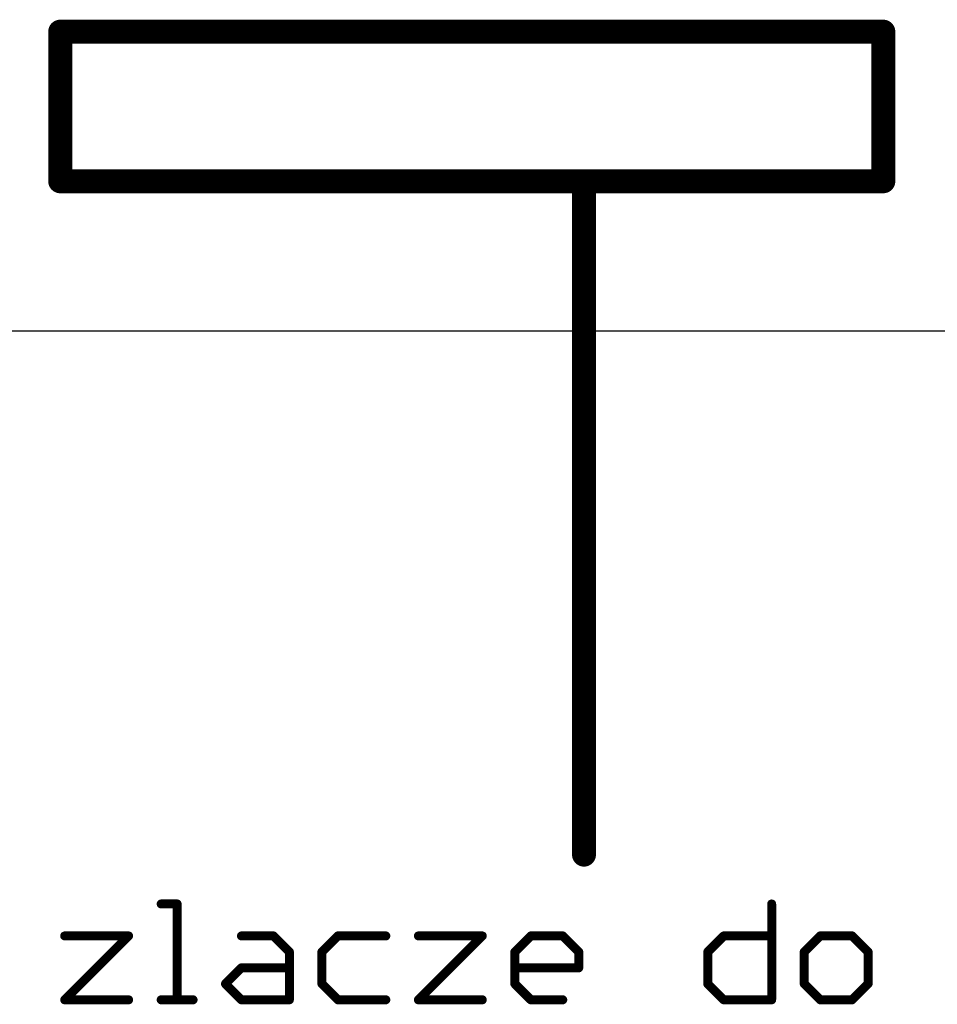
# Model space of a CAD drawing. Extents: x -6.5 to 41.9, y -12 to 23.8.
# Tile 2 of 4: x 10.7 to 26.3, y -11.4 to 5.3. Entities that reach past the tile are written whole.
import ezdxf

# ---------------------------------------------------------------- set-up
doc = ezdxf.new("R2010")
doc.units = 0
doc.layers.add('20', color=53, linetype='CONTINUOUS')
doc.layers.add('21', color=253, linetype='CONTINUOUS')

msp = doc.modelspace()

# ---------------------------------------------------------------- linework, layer by layer
at = {"layer": '20'}
msp.add_line((0, 0), (41.89, 0), dxfattribs=at)
at = {"layer": '21'}
for points, const_width in [([(25.4, 5.08), (11.43, 5.08)], 0.4064), ([(11.43, 5.08), (11.43, 2.54)], 0.4064), ([(25.4, 2.54), (25.4, 5.08)], 0.4064), ([(11.43, 2.54), (20.32, 2.54)], 0.4064), ([(20.32, 2.54), (25.4, 2.54)], 0.4064), ([(20.32, 2.54), (20.32, -8.89)], 0.4064), ([(13.1434, -9.7268), (13.4145, -9.7268)], 0.1524), ([(13.4145, -9.7268), (13.4145, -11.3538)], 0.1524), ([(23.5052, -9.7268), (23.5052, -11.3538)], 0.1524), ([(11.5062, -10.2691), (12.5909, -10.2691)], 0.1524), ([(12.5909, -10.2691), (11.5062, -11.3538)], 0.1524), ([(14.506, -10.2691), (15.0483, -10.2691)], 0.1524), ([(15.0483, -10.2691), (15.3195, -10.5403)], 0.1524), ([(16.1431, -10.2691), (15.872, -10.5403)], 0.1524), ([(16.9566, -10.2691), (16.1431, -10.2691)], 0.1524), ([(17.5091, -10.2691), (18.5938, -10.2691)], 0.1524), ([(18.5938, -10.2691), (17.5091, -11.3538)], 0.1524), ([(19.1463, -10.5403), (19.4174, -10.2691)], 0.1524), ([(19.4174, -10.2691), (19.9598, -10.2691)], 0.1524), ([(19.9598, -10.2691), (20.2309, -10.5403)], 0.1524), ([(22.4206, -10.5403), (22.6917, -10.2691)], 0.1524), ([(22.6917, -10.2691), (23.5052, -10.2691)], 0.1524), ([(24.3289, -10.2691), (24.0577, -10.5403)], 0.1524), ([(24.8712, -10.2691), (24.3289, -10.2691)], 0.1524), ([(25.1424, -10.5403), (24.8712, -10.2691)], 0.1524), ([(15.3195, -10.5403), (15.3195, -11.3538)], 0.1524), ([(15.872, -10.5403), (15.872, -11.0826)], 0.1524), ([(19.1463, -11.0826), (19.1463, -10.5403)], 0.1524), ([(20.2309, -10.5403), (20.2309, -10.8115)], 0.1524), ([(22.4206, -11.0826), (22.4206, -10.5403)], 0.1524), ([(24.0577, -10.5403), (24.0577, -11.0826)], 0.1524), ([(25.1424, -11.0826), (25.1424, -10.5403)], 0.1524), ([(14.2348, -11.0826), (14.506, -10.8115)], 0.1524), ([(14.506, -10.8115), (15.3195, -10.8115)], 0.1524), ([(20.2309, -10.8115), (19.1463, -10.8115)], 0.1524), ([(14.506, -11.3538), (14.2348, -11.0826)], 0.1524), ([(15.872, -11.0826), (16.1431, -11.3538)], 0.1524), ([(19.4174, -11.3538), (19.1463, -11.0826)], 0.1524), ([(22.6917, -11.3538), (22.4206, -11.0826)], 0.1524), ([(24.0577, -11.0826), (24.3289, -11.3538)], 0.1524), ([(24.8712, -11.3538), (25.1424, -11.0826)], 0.1524), ([(11.5062, -11.3538), (12.5909, -11.3538)], 0.1524), ([(13.1434, -11.3538), (13.6857, -11.3538)], 0.1524), ([(15.3195, -11.3538), (14.506, -11.3538)], 0.1524), ([(16.1431, -11.3538), (16.9566, -11.3538)], 0.1524), ([(17.5091, -11.3538), (18.5938, -11.3538)], 0.1524), ([(19.9598, -11.3538), (19.4174, -11.3538)], 0.1524), ([(23.5052, -11.3538), (22.6917, -11.3538)], 0.1524), ([(24.3289, -11.3538), (24.8712, -11.3538)], 0.1524)]:
    msp.add_lwpolyline(points, dxfattribs=dict(at, const_width=const_width))
for points, const_width in [([(11.43, 5.1816, 1), (11.43, 4.9784)], 0.2032), ([(11.5316, 5.08, 1), (11.3284, 5.08)], 0.2032), ([(25.5016, 5.08, 1), (25.2984, 5.08)], 0.2032), ([(25.4, 4.9784, 1), (25.4, 5.1816)], 0.2032), ([(11.43, 2.6416, 1), (11.43, 2.4384)], 0.2032), ([(20.32, 2.6416, 1), (20.32, 2.4384)], 0.2032), ([(20.4216, 2.54, 1), (20.2184, 2.54)], 0.2032), ([(20.32, 2.4384, 1), (20.32, 2.6416)], 0.2032), ([(25.4, 2.4384, 1), (25.4, 2.6416)], 0.2032), ([(11.3284, 2.54, 1), (11.5316, 2.54)], 0.2032), ([(25.2984, 2.54, 1), (25.5016, 2.54)], 0.2032), ([(20.2184, -8.89, 1), (20.4216, -8.89)], 0.2032), ([(13.1434, -9.6887, 1), (13.1434, -9.7649)], 0.0762), ([(13.4526, -9.7268, 1), (13.3764, -9.7268)], 0.0762), ([(13.4145, -9.7649, 1), (13.4145, -9.6887)], 0.0762), ([(23.5433, -9.7268, 1), (23.4671, -9.7268)], 0.0762), ([(11.5062, -10.231, 1), (11.5062, -10.3072)], 0.0762), ([(12.6178, -10.2961, 1), (12.5639, -10.2422)], 0.0762), ([(12.5909, -10.3072, 1), (12.5909, -10.231)], 0.0762), ([(14.506, -10.231, 1), (14.506, -10.3072)], 0.0762), ([(15.0752, -10.2422, 1), (15.0213, -10.2961)], 0.0762), ([(15.0483, -10.3072, 1), (15.0483, -10.231)], 0.0762), ([(16.1431, -10.231, 1), (16.1431, -10.3072)], 0.0762), ([(16.1701, -10.2961, 1), (16.1162, -10.2422)], 0.0762), ([(16.9566, -10.3072, 1), (16.9566, -10.231)], 0.0762), ([(17.5091, -10.231, 1), (17.5091, -10.3072)], 0.0762), ([(18.6207, -10.2961, 1), (18.5668, -10.2422)], 0.0762), ([(18.5938, -10.3072, 1), (18.5938, -10.231)], 0.0762), ([(19.4174, -10.231, 1), (19.4174, -10.3072)], 0.0762), ([(19.4444, -10.2961, 1), (19.3905, -10.2422)], 0.0762), ([(19.9867, -10.2422, 1), (19.9328, -10.2961)], 0.0762), ([(19.9598, -10.3072, 1), (19.9598, -10.231)], 0.0762), ([(22.6917, -10.231, 1), (22.6917, -10.3072)], 0.0762), ([(22.7187, -10.2961, 1), (22.6648, -10.2422)], 0.0762), ([(23.5052, -10.3072, 1), (23.5052, -10.231)], 0.0762), ([(24.3289, -10.231, 1), (24.3289, -10.3072)], 0.0762), ([(24.3558, -10.2961, 1), (24.302, -10.2422)], 0.0762), ([(24.8982, -10.2422, 1), (24.8443, -10.2961)], 0.0762), ([(24.8712, -10.3072, 1), (24.8712, -10.231)], 0.0762), ([(15.3576, -10.5403, 1), (15.2814, -10.5403)], 0.0762), ([(15.2925, -10.5672, 1), (15.3464, -10.5134)], 0.0762), ([(15.9101, -10.5403, 1), (15.8338, -10.5403)], 0.0762), ([(15.845, -10.5134, 1), (15.8989, -10.5672)], 0.0762), ([(19.1844, -10.5403, 1), (19.1082, -10.5403)], 0.0762), ([(19.1193, -10.5134, 1), (19.1732, -10.5672)], 0.0762), ([(20.269, -10.5403, 1), (20.1928, -10.5403)], 0.0762), ([(20.204, -10.5672, 1), (20.2579, -10.5134)], 0.0762), ([(22.4587, -10.5403, 1), (22.3825, -10.5403)], 0.0762), ([(22.3936, -10.5134, 1), (22.4475, -10.5672)], 0.0762), ([(24.0958, -10.5403, 1), (24.0196, -10.5403)], 0.0762), ([(24.0308, -10.5134, 1), (24.0847, -10.5672)], 0.0762), ([(25.1805, -10.5403, 1), (25.1043, -10.5403)], 0.0762), ([(25.1154, -10.5672, 1), (25.1693, -10.5134)], 0.0762), ([(14.506, -10.7734, 1), (14.506, -10.8496)], 0.0762), ([(14.5329, -10.8384, 1), (14.479, -10.7845)], 0.0762), ([(15.3195, -10.8496, 1), (15.3195, -10.7734)], 0.0762), ([(19.1463, -10.7734, 1), (19.1463, -10.8496)], 0.0762), ([(20.1928, -10.8115, 1), (20.269, -10.8115)], 0.0762), ([(20.2309, -10.8496, 1), (20.2309, -10.7734)], 0.0762), ([(14.2617, -11.0557, 1), (14.2079, -11.1096)], 0.0762), ([(14.2079, -11.0557, 1), (14.2617, -11.1096)], 0.0762), ([(15.8989, -11.0557, 1), (15.845, -11.1096)], 0.0762), ([(19.1732, -11.0557, 1), (19.1193, -11.1096)], 0.0762), ([(22.4475, -11.0557, 1), (22.3936, -11.1096)], 0.0762), ([(24.0847, -11.0557, 1), (24.0308, -11.1096)], 0.0762), ([(25.1693, -11.1096, 1), (25.1155, -11.0557)], 0.0762), ([(15.8338, -11.0826, 1), (15.9101, -11.0826)], 0.0762), ([(19.1082, -11.0826, 1), (19.1844, -11.0826)], 0.0762), ([(22.3825, -11.0826, 1), (22.4587, -11.0826)], 0.0762), ([(24.0196, -11.0826, 1), (24.0958, -11.0826)], 0.0762), ([(25.1043, -11.0826, 1), (25.1805, -11.0826)], 0.0762), ([(11.5062, -11.3157, 1), (11.5062, -11.3919)], 0.0762), ([(11.4793, -11.3269, 1), (11.5331, -11.3807)], 0.0762), ([(12.5909, -11.3919, 1), (12.5909, -11.3157)], 0.0762), ([(13.1434, -11.3157, 1), (13.1434, -11.3919)], 0.0762), ([(13.3764, -11.3538, 1), (13.4526, -11.3538)], 0.0762), ([(13.6857, -11.3919, 1), (13.6857, -11.3157)], 0.0762), ([(14.506, -11.3157, 1), (14.506, -11.3919)], 0.0762), ([(14.479, -11.3807, 1), (14.5329, -11.3269)], 0.0762), ([(15.2814, -11.3538, 1), (15.3576, -11.3538)], 0.0762), ([(15.3195, -11.3919, 1), (15.3195, -11.3157)], 0.0762), ([(16.1431, -11.3157, 1), (16.1431, -11.3919)], 0.0762), ([(16.1162, -11.3807, 1), (16.1701, -11.3269)], 0.0762), ([(16.9566, -11.3919, 1), (16.9566, -11.3157)], 0.0762), ([(17.5091, -11.3157, 1), (17.5091, -11.3919)], 0.0762), ([(17.4822, -11.3269, 1), (17.536, -11.3807)], 0.0762), ([(18.5938, -11.3919, 1), (18.5938, -11.3157)], 0.0762), ([(19.4174, -11.3157, 1), (19.4174, -11.3919)], 0.0762), ([(19.3905, -11.3807, 1), (19.4444, -11.3269)], 0.0762), ([(19.9598, -11.3919, 1), (19.9598, -11.3157)], 0.0762), ([(22.6917, -11.3157, 1), (22.6917, -11.3919)], 0.0762), ([(22.6648, -11.3807, 1), (22.7187, -11.3269)], 0.0762), ([(23.4671, -11.3538, 1), (23.5433, -11.3538)], 0.0762), ([(23.5052, -11.3919, 1), (23.5052, -11.3157)], 0.0762), ([(24.3289, -11.3157, 1), (24.3289, -11.3919)], 0.0762), ([(24.302, -11.3807, 1), (24.3558, -11.3269)], 0.0762), ([(24.8443, -11.3269, 1), (24.8982, -11.3807)], 0.0762), ([(24.8712, -11.3919, 1), (24.8712, -11.3157)], 0.0762)]:
    msp.add_lwpolyline(points, format="xyb", dxfattribs=dict(at, const_width=const_width))

doc.saveas('drawing.dxf')
